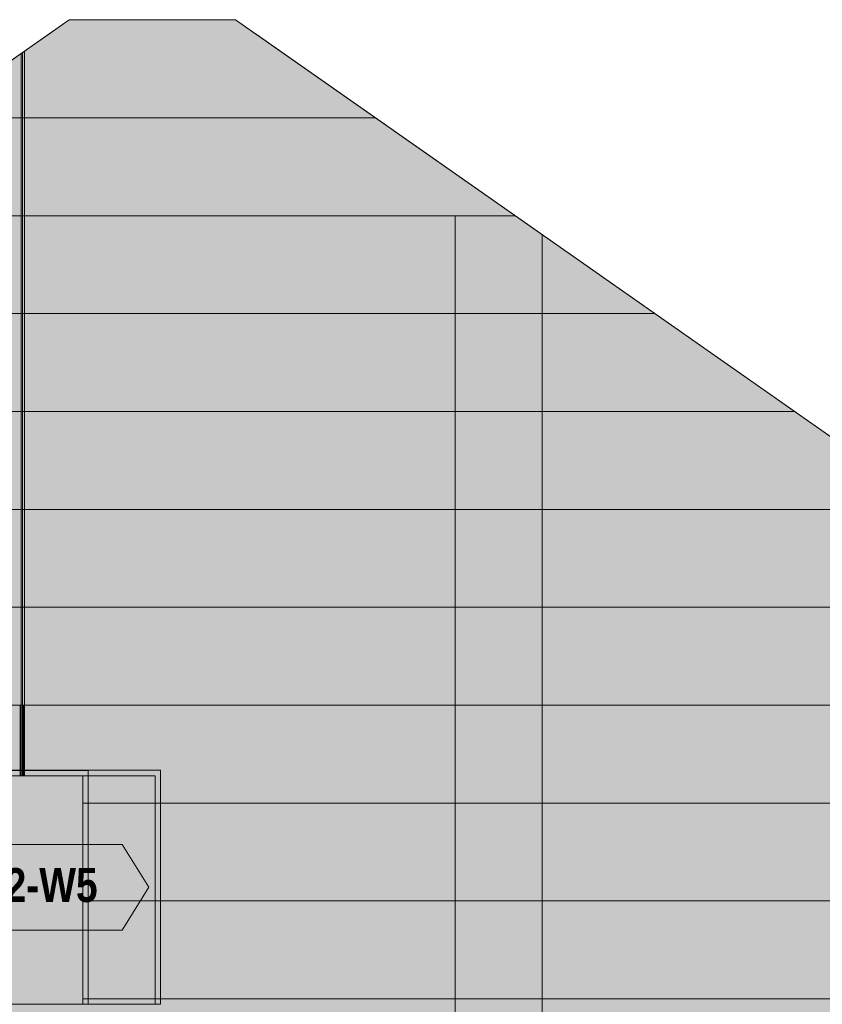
# Model space of a CAD drawing. Header units: millimetres. Extents: x -30937 to 3858, y -15507 to 17281.
# Tile 16 of 17: x -5565 to -1816, y 3632 to 8231. Entities that reach past the tile are written whole.
import ezdxf
from ezdxf.enums import TextEntityAlignment as Align

# ---------------------------------------------------------------- set-up
doc = ezdxf.new("R2010")
doc.units = ezdxf.units.MM
doc.linetypes.add('DASHED', pattern=[1.524, 1.27, -0.254])
for name, color, linetype in [('FILL-EPS', 7, 'Continuous'), ('FILL-WHITE', 7, 'Continuous'), ('LINE-C_2E8C94', 7, 'Continuous'), ('LINE-C_337880', 7, 'Continuous'), ('LINE-INK', 7, 'Continuous'), ('LINE-TEAL_DK', 7, 'Continuous'), ('LINE-TEAL_DK-DASH', 7, 'DASHED'), ('TEXT-TEAL_DK', 7, 'Continuous')]:
    doc.layers.add(name, color=color, linetype=linetype)
doc.styles.add('OpenSansCondensed-Bold', font='OpenSansCondensed-Bold.ttf')

msp = doc.modelspace()

# ---------------------------------------------------------------- hatches: boundary and pattern name
at = {"layer": 'FILL-EPS', "true_color": 0xccffff}
h = msp.add_hatch(color=7, dxfattribs=at)
h.dxf.hatch_style = 1
h.paths.add_polyline_path([(-9534.1, 2743.2), (-9534.1, 5288.2), (-5333.4, 8229.6), (-4556.6, 8229.6), (-355.8, 5288.2), (-355.8, 2743.2), (-9534.1, 2743.2)])
h.paths.add_polyline_path([(-5633, 3632.6), (-4932.5, 3632.6), (-4932.5, 4699.9), (-5633, 4699.9)], flags=0)
h = msp.add_hatch(color=7, dxfattribs=at)
h.dxf.hatch_style = 1
h.paths.add_polyline_path([(-9534.1, 2743.2), (-9534.1, 5288.2), (-9524.2, 5295.2), (-5333.4, 8229.6), (-4556.6, 8229.6), (-4462.4, 8163.6), (-4460.7, 8162.5), (-4460.7, 8162.5), (-4460.7, 8162.5), (-4460.7, 8162.5), (-365.8, 5295.2), (-355.8, 5288.2), (-355.8, 5029.2), (-355.8, 2743.2)])
h.paths.add_polyline_path([(-5658, 3632.6), (-4907.5, 3632.6), (-4907.5, 4724.9), (-5658, 4724.9)], flags=0)
h = msp.add_hatch(color=7, dxfattribs=at)
h.dxf.hatch_style = 1
h.paths.add_polyline_path([(-9534.1, 2743.2), (-9534.1, 5029.2), (-9524.2, 5029.2), (-9524.2, 5295.2), (-9467.8, 5334.7), (-5429.4, 8162.4), (-5429.3, 8162.5), (-5417.5, 8170.7), (-5333.4, 8229.6), (-4556.6, 8229.6), (-365.8, 5295.2), (-365.8, 5029.2), (-355.8, 5029.2), (-355.8, 2743.2)])
h.paths.add_polyline_path([(-5993.4, 4724.8), (-5995, 4724.9), (-5995, 3632.6), (-5244.5, 3632.6), (-5244.5, 4724.9), (-5993.4, 4724.9)], flags=0)
h = msp.add_hatch(color=7, dxfattribs=at)
h.dxf.hatch_style = 1
h.paths.add_polyline_path([(-9534.1, 2743.2), (-9534.1, 5288.2), (-5333.4, 8229.6), (-4556.6, 8229.6), (-355.8, 5288.2), (-355.8, 2743.2)])
h.paths.add_polyline_path([(-5970, 4699.9), (-5970, 3632.6), (-5269.5, 3632.6), (-5269.5, 4699.9)], flags=0)
h = msp.add_hatch(color=7, dxfattribs=at)
h.dxf.hatch_style = 1
h.paths.add_polyline_path([(-4556.6, 8229.6), (-4557.8, 8230.7), (-4556.6, 8229.6)])
h = msp.add_hatch(color=7, dxfattribs=at)
h.dxf.hatch_style = 1
h.paths.add_polyline_path([(-5995, 4724.9), (-5244.5, 4724.9), (-5244.5, 3632.6), (-5269.5, 3632.6), (-5269.5, 4699.9), (-5970, 4699.9), (-5970, 3632.6), (-5995, 3632.6)])
h = msp.add_hatch(color=7, dxfattribs=at)
h.dxf.hatch_style = 1
h.paths.add_polyline_path([(-5658, 4724.9), (-4907.5, 4724.9), (-4907.5, 3632.6), (-4932.5, 3632.6), (-4932.5, 4699.9), (-5633, 4699.9), (-5633, 3632.6), (-5658, 3632.6)])
at = {"layer": 'FILL-WHITE', "true_color": 0xffffff}
h = msp.add_hatch(color=7, dxfattribs=at)
h.dxf.hatch_style = 1
h.paths.add_polyline_path([(-5995, 3632.6), (-5995, 4724.4), (-5245, 4724.4), (-5245, 3632.6)])
h = msp.add_hatch(color=7, dxfattribs=at)
h.dxf.hatch_style = 1
h.paths.add_polyline_path([(-5995, 3632.6), (-5995, 4724.4), (-5245, 4724.4), (-5245, 3632.6)])
h = msp.add_hatch(color=7, dxfattribs=at)
h.dxf.hatch_style = 1
h.paths.add_polyline_path([(-5995, 3632.6), (-5995, 4724.4), (-5245, 4724.4), (-5245, 3632.6)])
h = msp.add_hatch(color=7, dxfattribs=at)
h.dxf.hatch_style = 1
h.paths.add_polyline_path([(-6278.3, 4178.5), (-6153.3, 4378.5), (-5086.7, 4378.5), (-4961.7, 4178.5), (-5086.7, 3978.5), (-6153.3, 3978.5)])

# ---------------------------------------------------------------- linework, layer by layer
at = {"layer": 'LINE-C_2E8C94', "lineweight": 5}
for points in [[(-9534.1, 2743.2), (-9534.1, 5288.2), (-9534.1, 5288.2), (-9534.1, 5288.2), (-5333.4, 8229.6), (-4556.6, 8229.6), (-4556.6, 8229.6), (-4556.6, 8229.6), (-4556.6, 8229.6), (-4556.6, 8229.6), (-355.8, 5288.2), (-355.8, 2743.2), (-355.8, 2743.2), (-9534.1, 2743.2), (-9534.1, 2743.2)], [(-9534.1, 2743.2), (-9534.1, 5288.2), (-9524.2, 5295.2), (-5333.4, 8229.6), (-4556.6, 8229.6), (-4462.4, 8163.6), (-4460.7, 8162.5), (-4460.7, 8162.5), (-4460.7, 8162.5), (-4460.7, 8162.5), (-365.8, 5295.2), (-355.8, 5288.2), (-355.8, 5029.2), (-355.8, 2743.2)], [(-9534.1, 2743.2), (-9534.1, 5029.2), (-9524.2, 5029.2), (-9524.2, 5295.2), (-9467.8, 5334.7), (-5429.4, 8162.4), (-5429.3, 8162.5), (-5429.3, 8162.5), (-5417.5, 8170.7), (-5333.4, 8229.6), (-4556.6, 8229.6), (-4556.6, 8229.6), (-4556.6, 8229.6), (-4556.6, 8229.6), (-365.8, 5295.2), (-365.8, 5029.2), (-355.8, 5029.2), (-355.8, 2743.2)], [(-9534.1, 2743.2), (-9534.1, 5288.2), (-9534.1, 5288.2), (-5333.4, 8229.6), (-5333.4, 8229.6), (-5333.4, 8229.6), (-4556.6, 8229.6), (-355.8, 5288.2), (-355.8, 2743.2), (-9534.1, 2743.2)], [(-4556.6, 8229.6), (-4557.8, 8230.7), (-4556.6, 8229.6), (-4556.6, 8229.6), (-4556.6, 8229.6)], [(-5993.4, 4724.8), (-5995, 4724.9), (-5995, 3632.6), (-5244.5, 3632.6), (-5244.5, 4724.9), (-5993.4, 4724.9)], [(-5995, 4724.9), (-5244.5, 4724.9), (-5244.5, 3632.6), (-5269.5, 3632.6), (-5269.5, 3632.6), (-5269.5, 4699.9), (-5970, 4699.9), (-5970, 3632.6), (-5995, 3632.6), (-5995, 4724.9)], [(-5970, 4699.9), (-5970, 3632.6), (-5269.5, 3632.6), (-5269.5, 4699.9)], [(-5658, 4724.9), (-4907.5, 4724.9), (-4907.5, 3632.6), (-4932.5, 3632.6), (-4932.5, 4699.9), (-5633, 4699.9), (-5633, 3632.6), (-5633, 3632.6), (-5658, 3632.6), (-5658, 4724.9)], [(-5658, 3632.6), (-4907.5, 3632.6), (-4907.5, 4724.9), (-5658, 4724.9)], [(-5633, 3632.6), (-4932.5, 3632.6), (-4932.5, 4699.9), (-5633, 4699.9)]]:
    msp.add_lwpolyline(points, close=True, dxfattribs=at)
at = {"layer": 'LINE-C_337880', "lineweight": 5}
for p, q in [((-5557.8, 7772.4), (-5557.8, 8071.2)), ((-5557.8, 7772.4), (-5557.8, 8071.2)), ((-5551.4, 7772.4), (-5551.4, 8075.8)), ((-5551.4, 7772.4), (-5551.4, 8075.8)), ((-5541.8, 7772.4), (-5541.8, 8082.4)), ((-5541.8, 7772.4), (-5541.8, 8082.4)), ((-5984.6, 7772.4), (-5551.4, 7772.4)), ((-5984.6, 7772.4), (-5551.4, 7772.4)), ((-5557.9, 7315.2), (-5557.9, 7772.4)), ((-5557.9, 7315.2), (-5557.9, 7772.4)), ((-5557.8, 7772.4), (-3905.4, 7772.4)), ((-5557.8, 7772.4), (-3905.4, 7772.4)), ((-5551.3, 7315.2), (-5551.3, 7772.4)), ((-5551.3, 7315.2), (-5551.3, 7772.4)), ((-5541.8, 7315.2), (-5541.8, 7772.4)), ((-5541.8, 7772.4), (-3905.4, 7772.4)), ((-5541.8, 7315.2), (-5541.8, 7772.4)), ((-5541.8, 7772.4), (-3905.4, 7772.4)), ((-6637.5, 7315.2), (-5551.3, 7315.2)), ((-6637.5, 7315.2), (-5551.3, 7315.2)), ((-5557.8, 6858), (-5557.8, 7315.2)), ((-5557.8, 7315.2), (-3252.5, 7315.2)), ((-5557.8, 6858), (-5557.8, 7315.2)), ((-5557.8, 7315.2), (-3252.5, 7315.2)), ((-5551.3, 6858), (-5551.3, 7315.2)), ((-5551.3, 6858), (-5551.3, 7315.2)), ((-5541.8, 6858), (-5541.8, 7315.2)), ((-5541.8, 7315.2), (-3530.6, 7315.2)), ((-5541.8, 6858), (-5541.8, 7315.2)), ((-5541.8, 7315.2), (-3530.6, 7315.2)), ((-3530.6, 6858), (-3530.6, 7315.2)), ((-3530.6, 7315.2), (-3252.5, 7315.2)), ((-3530.6, 6858), (-3530.6, 7315.2)), ((-3530.6, 7315.2), (-3252.5, 7315.2)), ((-3124.2, 6858), (-3124.2, 7225.4)), ((-3124.2, 6858), (-3124.2, 7225.4)), ((-7290.5, 6858), (-5551.4, 6858)), ((-7290.5, 6858), (-5551.4, 6858)), ((-5557.8, 6400.8), (-5557.8, 6858)), ((-5557.8, 6858), (-3530.6, 6858)), ((-5557.8, 6400.8), (-5557.8, 6858)), ((-5557.8, 6858), (-3530.6, 6858)), ((-5551.4, 6400.8), (-5551.4, 6858)), ((-5551.4, 6400.8), (-5551.4, 6858)), ((-5541.8, 6400.8), (-5541.8, 6858)), ((-5541.8, 6858), (-3530.6, 6858)), ((-5541.8, 6400.8), (-5541.8, 6858)), ((-5541.8, 6858), (-3530.6, 6858)), ((-3530.6, 6858), (-3124.2, 6858)), ((-3530.6, 6858), (-3124.2, 6858)), ((-3530.6, 6400.8), (-3530.6, 6858)), ((-3530.6, 6858), (-3124.2, 6858)), ((-3530.6, 6400.8), (-3530.6, 6858)), ((-3530.6, 6858), (-3124.2, 6858)), ((-3124.2, 6400.8), (-3124.2, 6858)), ((-3124.2, 6858), (-2599.5, 6858)), ((-3124.2, 6400.8), (-3124.2, 6858)), ((-3124.2, 6858), (-2599.5, 6858)), ((-3124.2, 6858), (-2599.5, 6858)), ((-3124.2, 6858), (-2599.5, 6858)), ((-6765.8, 6400.8), (-5551.4, 6400.8)), ((-6765.8, 6400.8), (-5551.4, 6400.8)), ((-5557.8, 5943.6), (-5557.8, 6400.8)), ((-5557.8, 6400.8), (-3530.6, 6400.8)), ((-5557.8, 5943.6), (-5557.8, 6400.8)), ((-5557.8, 6400.8), (-3530.6, 6400.8)), ((-5551.4, 5943.6), (-5551.4, 6400.8)), ((-5551.4, 5943.6), (-5551.4, 6400.8)), ((-5541.8, 5943.6), (-5541.8, 6400.8)), ((-5541.8, 6400.8), (-3530.6, 6400.8)), ((-5541.8, 5943.6), (-5541.8, 6400.8)), ((-5541.8, 6400.8), (-3530.6, 6400.8)), ((-3530.6, 5943.6), (-3530.6, 6400.8)), ((-3530.6, 6400.8), (-3124.2, 6400.8)), ((-3530.6, 5943.6), (-3530.6, 6400.8)), ((-3530.6, 6400.8), (-3124.2, 6400.8)), ((-3530.6, 6400.8), (-3124.2, 6400.8)), ((-3530.6, 6400.8), (-3124.2, 6400.8)), ((-3124.2, 6400.8), (-1946.6, 6400.8)), ((-3124.2, 6400.8), (-1946.6, 6400.8)), ((-3124.2, 5943.6), (-3124.2, 6400.8)), ((-3124.2, 6400.8), (-1946.6, 6400.8)), ((-3124.2, 5943.6), (-3124.2, 6400.8)), ((-3124.2, 6400.8), (-1946.6, 6400.8)), ((-6359.4, 5943.6), (-5551.4, 5943.6)), ((-6359.4, 5943.6), (-5551.4, 5943.6)), ((-5557.8, 5486.4), (-5557.8, 5943.6)), ((-5557.8, 5943.6), (-3530.6, 5943.6)), ((-5557.8, 5486.4), (-5557.8, 5943.6)), ((-5557.8, 5943.6), (-3530.6, 5943.6)), ((-5551.4, 5486.4), (-5551.4, 5943.6)), ((-5551.4, 5486.4), (-5551.4, 5943.6)), ((-5541.8, 5486.4), (-5541.8, 5943.6)), ((-5541.8, 5943.6), (-3530.6, 5943.6)), ((-5541.8, 5486.4), (-5541.8, 5943.6)), ((-5541.8, 5943.6), (-3530.6, 5943.6)), ((-3530.6, 5943.6), (-3124.2, 5943.6)), ((-3530.6, 5943.6), (-3124.2, 5943.6)), ((-3530.6, 5486.4), (-3530.6, 5943.6)), ((-3530.6, 5943.6), (-3124.2, 5943.6)), ((-3530.6, 5486.4), (-3530.6, 5943.6)), ((-3530.6, 5943.6), (-3124.2, 5943.6)), ((-3124.2, 5486.4), (-3124.2, 5943.6)), ((-3124.2, 5943.6), (-1293.6, 5943.6)), ((-3124.2, 5486.4), (-3124.2, 5943.6)), ((-3124.2, 5943.6), (-1293.6, 5943.6)), ((-3124.2, 5943.6), (-1293.6, 5943.6)), ((-3124.2, 5943.6), (-1293.6, 5943.6)), ((-6359.4, 5486.4), (-5551.4, 5486.4)), ((-6359.4, 5486.4), (-5551.4, 5486.4)), ((-5557.8, 5029.2), (-5557.8, 5486.4)), ((-5557.8, 5486.4), (-3530.6, 5486.4)), ((-5557.8, 5029.2), (-5557.8, 5486.4)), ((-5557.8, 5486.4), (-3530.6, 5486.4)), ((-5551.4, 5029.2), (-5551.4, 5486.4)), ((-5551.4, 5029.2), (-5551.4, 5486.4)), ((-5541.8, 5029.2), (-5541.8, 5486.4)), ((-5541.8, 5486.4), (-3530.6, 5486.4)), ((-5541.8, 5029.2), (-5541.8, 5486.4)), ((-5541.8, 5486.4), (-3530.6, 5486.4)), ((-3530.6, 5029.2), (-3530.6, 5486.4)), ((-3530.6, 5486.4), (-3124.2, 5486.4)), ((-3530.6, 5029.2), (-3530.6, 5486.4)), ((-3530.6, 5486.4), (-3124.2, 5486.4)), ((-3530.6, 5486.4), (-3124.2, 5486.4)), ((-3530.6, 5486.4), (-3124.2, 5486.4)), ((-3124.2, 5486.4), (-1092.2, 5486.4)), ((-3124.2, 5486.4), (-1092.2, 5486.4)), ((-3124.2, 5029.2), (-3124.2, 5486.4)), ((-3124.2, 5486.4), (-1092.2, 5486.4)), ((-3124.2, 5029.2), (-3124.2, 5486.4)), ((-3124.2, 5486.4), (-1092.2, 5486.4)), ((-6359.4, 5029.2), (-5551.4, 5029.2)), ((-6359.4, 5029.2), (-5551.4, 5029.2)), ((-5557.8, 5029.2), (-3530.6, 5029.2)), ((-5557.8, 4725.9), (-5557.8, 5029.2)), ((-5557.8, 5029.2), (-3530.6, 5029.2)), ((-5557.8, 4700.9), (-5557.8, 5029.2)), ((-5551.4, 4700.9), (-5551.4, 5029.2)), ((-5551.4, 4725.9), (-5551.4, 5029.2)), ((-5541.8, 5029.2), (-3530.6, 5029.2)), ((-5541.8, 4700.9), (-5541.8, 5029.2)), ((-5541.8, 5029.2), (-3530.6, 5029.2)), ((-5541.8, 4725.9), (-5541.8, 5029.2)), ((-3530.6, 5029.2), (-3124.2, 5029.2)), ((-3530.6, 5029.2), (-3124.2, 5029.2)), ((-3530.6, 4572), (-3530.6, 5029.2)), ((-3530.6, 5029.2), (-3124.2, 5029.2)), ((-3530.6, 4572), (-3530.6, 5029.2)), ((-3530.6, 5029.2), (-3124.2, 5029.2)), ((-3124.2, 4572), (-3124.2, 5029.2)), ((-3124.2, 5029.2), (-1092.2, 5029.2)), ((-3124.2, 4572), (-3124.2, 5029.2)), ((-3124.2, 5029.2), (-1092.2, 5029.2)), ((-3124.2, 5029.2), (-1092.2, 5029.2)), ((-3124.2, 5029.2), (-1092.2, 5029.2)), ((-5557.8, 4700.9), (-5557.8, 4723.9)), ((-5551.4, 4700.9), (-5551.4, 4723.9)), ((-5541.8, 4700.9), (-5541.8, 4723.9)), ((-5268.5, 4572), (-5245.5, 4572)), ((-5268.5, 4572), (-3530.6, 4572)), ((-5243.5, 4572), (-3530.6, 4572)), ((-4931.5, 4572), (-3530.6, 4572)), ((-4931.5, 4572), (-4908.5, 4572)), ((-4906.5, 4572), (-3530.6, 4572)), ((-3530.6, 4114.8), (-3530.6, 4572)), ((-3530.6, 4572), (-3124.2, 4572)), ((-3530.6, 4114.8), (-3530.6, 4572)), ((-3530.6, 4572), (-3124.2, 4572)), ((-3530.6, 4572), (-3124.2, 4572)), ((-3530.6, 4572), (-3124.2, 4572)), ((-3124.2, 4572), (-1092.2, 4572)), ((-3124.2, 4572), (-1092.2, 4572)), ((-3124.2, 4114.8), (-3124.2, 4572)), ((-3124.2, 4572), (-1092.2, 4572)), ((-3124.2, 4114.8), (-3124.2, 4572)), ((-3124.2, 4572), (-1092.2, 4572)), ((-5268.5, 4114.8), (-5245.5, 4114.8)), ((-5268.5, 4114.8), (-3530.6, 4114.8)), ((-5243.5, 4114.8), (-3530.6, 4114.8)), ((-4931.5, 4114.8), (-3530.6, 4114.8)), ((-4931.5, 4114.8), (-4908.5, 4114.8)), ((-4906.5, 4114.8), (-3530.6, 4114.8)), ((-3530.6, 4114.8), (-3124.2, 4114.8)), ((-3530.6, 4114.8), (-3124.2, 4114.8)), ((-3530.6, 3657.6), (-3530.6, 4114.8)), ((-3530.6, 4114.8), (-3124.2, 4114.8)), ((-3530.6, 3657.6), (-3530.6, 4114.8)), ((-3530.6, 4114.8), (-3124.2, 4114.8)), ((-3124.2, 3657.6), (-3124.2, 4114.8)), ((-3124.2, 4114.8), (-1092.2, 4114.8)), ((-3124.2, 3657.6), (-3124.2, 4114.8)), ((-3124.2, 4114.8), (-1092.2, 4114.8)), ((-3124.2, 4114.8), (-1092.2, 4114.8)), ((-3124.2, 4114.8), (-1092.2, 4114.8)), ((-5268.5, 3657.6), (-5245.5, 3657.6)), ((-5268.5, 3657.6), (-3530.6, 3657.6)), ((-5243.5, 3657.6), (-3530.6, 3657.6)), ((-4931.5, 3657.6), (-3530.6, 3657.6)), ((-4931.5, 3657.6), (-4908.5, 3657.6)), ((-4906.5, 3657.6), (-3530.6, 3657.6)), ((-3530.6, 3200.4), (-3530.6, 3657.6)), ((-3530.6, 3657.6), (-3124.2, 3657.6)), ((-3530.6, 3200.4), (-3530.6, 3657.6)), ((-3530.6, 3657.6), (-3124.2, 3657.6)), ((-3530.6, 3657.6), (-3124.2, 3657.6)), ((-3530.6, 3657.6), (-3124.2, 3657.6)), ((-3124.2, 3657.6), (-1092.2, 3657.6)), ((-3124.2, 3657.6), (-1092.2, 3657.6)), ((-3124.2, 3200.4), (-3124.2, 3657.6)), ((-3124.2, 3657.6), (-1092.2, 3657.6)), ((-3124.2, 3200.4), (-3124.2, 3657.6)), ((-3124.2, 3657.6), (-1092.2, 3657.6))]:
    msp.add_line(p, q, dxfattribs=at)
at = {"layer": 'LINE-INK', "lineweight": 5}
msp.add_lwpolyline([(-5995, 4724.4), (-5995, 4724.4), (-5245, 4724.4), (-5245, 4724.4), (-5245, 4724.4), (-5245, 3632.6), (-5245, 3632.6), (-5245, 3632.6), (-5995, 3632.6), (-5995, 3632.6), (-5995, 3632.6), (-5995, 4724.4)], close=True, dxfattribs=at)
msp.add_lwpolyline([(-5995, 4724.4), (-5995, 4724.4), (-5245, 4724.4), (-5245, 4724.4), (-5245, 4724.4), (-5245, 3632.6), (-5245, 3632.6), (-5245, 3632.6), (-5995, 3632.6), (-5995, 3632.6), (-5995, 3632.6), (-5995, 4724.4)], close=True, dxfattribs=at)
at = {"layer": 'LINE-TEAL_DK', "lineweight": 5}
msp.add_lwpolyline([(-6278.3, 4178.5), (-6153.3, 4378.5), (-5086.7, 4378.5), (-4961.7, 4178.5), (-5086.7, 3978.5), (-6153.3, 3978.5)], close=True, dxfattribs=at)
at = {"layer": 'LINE-TEAL_DK-DASH', "lineweight": 5}
for p, q in [((-5562.6, 4725.9), (-5562.6, 5029.2)), ((-5562.6, 4700.9), (-5562.6, 5029.2)), ((-5546.6, 4700.9), (-5546.6, 5029.2)), ((-5546.6, 4725.9), (-5546.6, 5029.2)), ((-5562.6, 4700.9), (-5562.6, 4723.9)), ((-5546.6, 4700.9), (-5546.6, 4723.9))]:
    msp.add_line(p, q, dxfattribs=at)

# ---------------------------------------------------------------- texts
at = {"layer": 'TEXT-TEAL_DK', "style": 'OpenSansCondensed-Bold'}
msp.add_text('U1-L2-W5', height=158.75, dxfattribs=at).set_placement((-5620, 4109.7), align=Align.CENTER)

doc.saveas('drawing.dxf')
